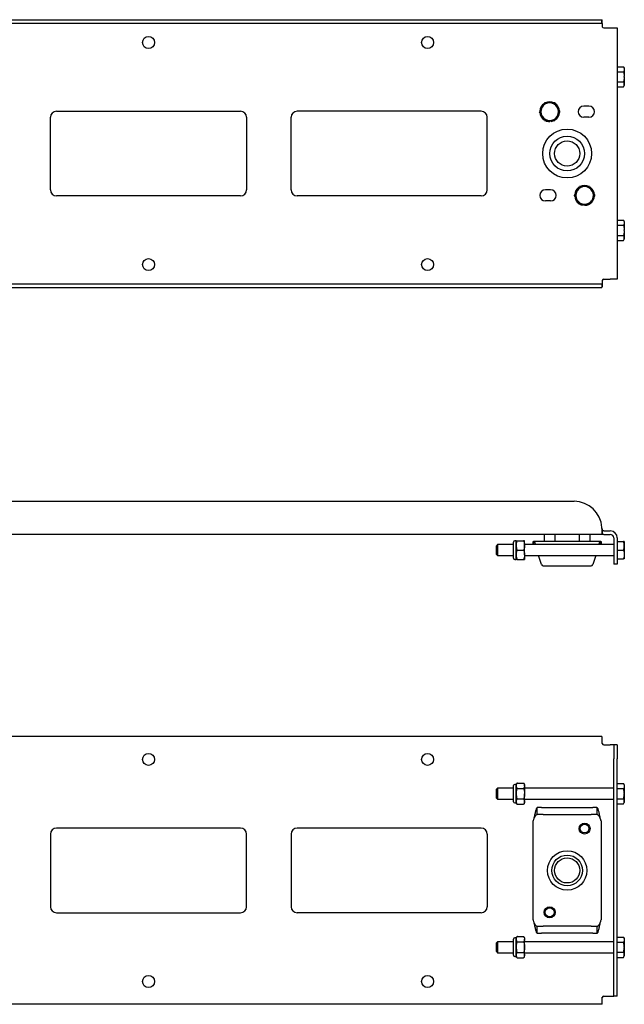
# Model space of a CAD drawing. Header units: inches. Extents: x -2.6 to 81.4, y -2 to 37.8.
# Tile 2 of 3: x 25 to 46.6, y -2 to 33.3. Entities that reach past the tile are written whole.
import ezdxf

# ---------------------------------------------------------------- set-up
doc = ezdxf.new("R2010")
doc.units = ezdxf.units.IN
doc.header["$MEASUREMENT"] = 0

msp = doc.modelspace()

# ---------------------------------------------------------------- linework, layer by layer
at = {"color": 7, "linetype": 'Continuous', "lineweight": 25}
for p, q in [((14.342, 33.264), (44.842, 33.264)), ((44.842, 33.264), (45.84, 33.264)), ((45.84, 33.139), (45.84, 33.264)), ((45.84, 33.264), (45.842, 33.248)), ((45.842, 33.131), (45.842, 33.248)), ((14.342, 33.139), (44.842, 33.139)), ((44.842, 33.139), (45.84, 33.139)), ((45.84, 33.139), (45.842, 33.131)), ((45.842, 33.131), (45.842, 33.026)), ((45.842, 33.037), (45.844, 33.014)), ((45.842, 33.026), (45.844, 33.014)), ((45.905, 32.968), (46.139, 32.968)), ((46.139, 32.968), (46.389, 32.968)), ((46.389, 32.968), (46.389, 23.968)), ((46.389, 31.581), (46.613, 31.581)), ((46.641, 31.532), (46.613, 31.581)), ((46.641, 31.532), (46.641, 31.49)), ((46.641, 31.49), (46.641, 31.229)), ((46.389, 31.4), (46.613, 31.4)), ((46.641, 31.206), (46.641, 31.229)), ((46.641, 31.206), (46.641, 30.945)), ((46.389, 31.036), (46.613, 31.036)), ((46.389, 30.854), (46.613, 30.854)), ((46.613, 30.854), (46.641, 30.903)), ((46.641, 30.945), (46.641, 30.903)), ((43.689, 30.115), (43.7, 30.135)), ((45.372, 30.168), (45.187, 30.168)), ((26.077, 27.168), (26.077, 29.768)), ((26.292, 29.983), (32.892, 29.983)), ((33.107, 29.768), (33.107, 27.168)), ((34.702, 27.168), (34.702, 29.768)), ((41.517, 29.983), (34.917, 29.983)), ((41.732, 27.168), (41.732, 29.768)), ((43.967, 29.653), (43.967, 29.613)), ((44.017, 29.653), (44.023, 29.618)), ((44.234, 29.8), (44.246, 29.82)), ((45.372, 29.768), (45.187, 29.768)), ((43.997, 27.168), (43.812, 27.168)), ((32.892, 26.953), (26.292, 26.953)), ((41.517, 26.953), (34.917, 26.953)), ((44.95, 27.135), (44.939, 27.115)), ((45.496, 26.82), (45.484, 26.8)), ((45.571, 26.947), (45.571, 26.943)), ((43.997, 26.768), (43.812, 26.768)), ((45.167, 26.653), (45.162, 26.618)), ((45.217, 26.653), (45.217, 26.613)), ((46.389, 26.081), (46.613, 26.081)), ((46.389, 25.9), (46.613, 25.9)), ((46.641, 26.032), (46.613, 26.081)), ((46.641, 26.032), (46.641, 25.99)), ((46.641, 25.99), (46.641, 25.729)), ((46.389, 25.536), (46.613, 25.536)), ((46.641, 25.706), (46.641, 25.729)), ((46.641, 25.706), (46.641, 25.445)), ((46.641, 25.445), (46.641, 25.403)), ((46.389, 25.354), (46.613, 25.354)), ((46.613, 25.354), (46.641, 25.403)), ((14.342, 23.796), (44.842, 23.796)), ((14.342, 23.671), (44.842, 23.671)), ((44.842, 23.796), (45.84, 23.796)), ((44.842, 23.671), (45.84, 23.671)), ((45.842, 23.804), (45.84, 23.796)), ((45.84, 23.796), (45.84, 23.671)), ((45.842, 23.688), (45.84, 23.671)), ((45.844, 23.921), (45.842, 23.898)), ((45.844, 23.921), (45.842, 23.909)), ((45.842, 23.909), (45.842, 23.804)), ((45.842, 23.804), (45.842, 23.688)), ((45.905, 23.968), (46.139, 23.968)), ((46.389, 23.968), (46.139, 23.968)), ((14.342, 16.006), (44.842, 16.006)), ((45.842, 14.978), (45.84, 15.068)), ((45.842, 15.023), (45.84, 15.068)), ((45.842, 15.023), (45.842, 14.978)), ((45.842, 14.819), (45.842, 14.978)), ((45.844, 14.818), (45.842, 14.819)), ((45.844, 14.943), (45.844, 14.818)), ((45.905, 14.943), (45.844, 14.943)), ((45.905, 14.943), (46.139, 14.943)), ((45.844, 14.818), (13.34, 14.818)), ((42.673, 13.966), (42.673, 14.546)), ((42.771, 14.586), (42.713, 14.586)), ((42.771, 14.421), (42.771, 14.586)), ((42.809, 14.586), (43.023, 14.586)), ((43.061, 14.421), (43.061, 14.586)), ((43.378, 14.453), (43.378, 14.568)), ((43.378, 14.568), (43.384, 14.568)), ((43.404, 14.568), (43.384, 14.568)), ((43.404, 14.453), (43.404, 14.568)), ((45.78, 14.568), (43.404, 14.568)), ((43.77, 14.818), (43.77, 14.568)), ((44.164, 14.568), (44.164, 14.818)), ((45.02, 14.818), (45.02, 14.568)), ((45.414, 14.568), (45.414, 14.818)), ((45.78, 14.568), (45.78, 14.453)), ((45.8, 14.568), (45.78, 14.568)), ((45.8, 14.568), (45.807, 14.568)), ((45.807, 14.568), (45.807, 14.453)), ((45.905, 14.818), (45.844, 14.818)), ((45.905, 14.818), (46.139, 14.818)), ((46.264, 14.693), (46.264, 14.256)), ((46.389, 14.693), (46.389, 14.256)), ((46.389, 14.571), (46.613, 14.571)), ((46.641, 14.571), (46.641, 14.413)), ((42.098, 14.453), (42.058, 14.413)), ((42.058, 14.098), (42.058, 14.413)), ((42.673, 14.453), (42.098, 14.453)), ((42.098, 14.453), (42.098, 14.059)), ((42.771, 14.091), (42.771, 14.421)), ((42.809, 14.256), (43.023, 14.256)), ((46.264, 14.453), (43.061, 14.453)), ((43.061, 14.091), (43.061, 14.421)), ((46.264, 14.256), (46.264, 13.756)), ((46.389, 14.256), (46.613, 14.256)), ((46.389, 14.256), (46.389, 13.756)), ((46.641, 14.413), (46.641, 14.099)), ((42.058, 14.098), (42.098, 14.059)), ((42.098, 14.059), (42.673, 14.059)), ((42.713, 13.926), (42.771, 13.926)), ((42.771, 13.926), (42.771, 14.091)), ((42.809, 13.926), (43.023, 13.926)), ((43.061, 14.091), (43.061, 13.926)), ((43.061, 14.059), (46.264, 14.059)), ((43.676, 13.736), (43.568, 14.059)), ((45.616, 14.059), (45.508, 13.736)), ((46.389, 13.941), (46.613, 13.941)), ((46.641, 14.099), (46.641, 13.941)), ((43.735, 13.693), (45.449, 13.693)), ((46.389, 13.756), (46.264, 13.756)), ((45.84, 7.576), (13.344, 7.576)), ((45.842, 7.559), (45.84, 7.576)), ((45.842, 7.349), (45.842, 7.559)), ((45.844, 7.326), (45.842, 7.349)), ((45.905, 7.279), (46.139, 7.279)), ((46.264, 7.279), (46.139, 7.279)), ((46.389, 7.279), (46.264, 7.279)), ((46.264, 7.279), (46.264, 6.779)), ((46.389, 7.279), (46.389, 6.779)), ((46.264, -1.221), (46.264, 6.779)), ((46.389, -1.221), (46.389, 6.779)), ((42.098, 5.726), (42.058, 5.686)), ((42.058, 5.371), (42.058, 5.686)), ((42.673, 5.726), (42.098, 5.726)), ((42.098, 5.726), (42.098, 5.332)), ((42.673, 5.239), (42.673, 5.819)), ((42.771, 5.859), (42.713, 5.859)), ((42.771, 5.814), (42.771, 5.859)), ((42.771, 5.529), (42.771, 5.814)), ((42.808, 5.91), (42.803, 5.908)), ((42.809, 5.91), (43.023, 5.91)), ((42.809, 5.719), (43.023, 5.719)), ((43.026, 5.909), (43.023, 5.91)), ((43.061, 5.814), (43.061, 5.859)), ((43.061, 5.814), (43.061, 5.529)), ((46.264, 5.726), (43.061, 5.726)), ((46.389, 5.892), (46.613, 5.892)), ((46.389, 5.711), (46.613, 5.711)), ((46.641, 5.844), (46.613, 5.892)), ((46.641, 5.844), (46.641, 5.802)), ((46.641, 5.802), (46.641, 5.541)), ((42.058, 5.371), (42.098, 5.332)), ((42.098, 5.332), (42.673, 5.332)), ((42.771, 5.243), (42.771, 5.529)), ((42.809, 5.339), (43.023, 5.339)), ((43.061, 5.243), (43.061, 5.529)), ((43.061, 5.332), (46.264, 5.332)), ((46.389, 5.347), (46.613, 5.347)), ((46.641, 5.541), (46.641, 5.517)), ((46.641, 5.517), (46.641, 5.256)), ((42.713, 5.199), (42.771, 5.199)), ((42.771, 5.199), (42.771, 5.243)), ((42.806, 5.149), (42.809, 5.148)), ((42.809, 5.148), (43.023, 5.148)), ((43.061, 5.199), (43.061, 5.243)), ((43.524, 4.779), (43.524, 5.029)), ((43.676, 5.029), (43.524, 5.029)), ((43.676, 5.029), (43.735, 5.029)), ((43.735, 5.029), (45.449, 5.029)), ((45.449, 5.029), (45.508, 5.029)), ((45.661, 5.029), (45.508, 5.029)), ((45.661, 5.029), (45.661, 4.779)), ((46.389, 5.165), (46.613, 5.165)), ((46.613, 5.165), (46.641, 5.214)), ((46.641, 5.256), (46.641, 5.214)), ((43.404, 4.654), (43.384, 4.593)), ((43.676, 4.779), (43.524, 4.779)), ((43.735, 4.779), (43.676, 4.779)), ((43.735, 4.779), (45.449, 4.779)), ((45.508, 4.779), (45.449, 4.779)), ((45.661, 4.779), (45.508, 4.779)), ((45.8, 4.593), (45.78, 4.654)), ((32.892, 4.294), (26.292, 4.294)), ((41.517, 4.294), (34.917, 4.294)), ((43.378, 1.004), (43.378, 4.554)), ((45.807, 4.554), (45.807, 1.004)), ((26.077, 4.079), (26.077, 1.479)), ((33.107, 1.479), (33.107, 4.079)), ((34.702, 4.079), (34.702, 1.479)), ((41.732, 4.079), (41.732, 1.479)), ((26.292, 1.264), (32.892, 1.264)), ((41.517, 1.264), (34.917, 1.264)), ((43.384, 0.965), (43.404, 0.904)), ((43.524, 0.529), (43.524, 0.779)), ((43.524, 0.779), (43.676, 0.779)), ((43.676, 0.779), (43.735, 0.779)), ((45.449, 0.779), (43.735, 0.779)), ((45.449, 0.779), (45.508, 0.779)), ((45.508, 0.779), (45.661, 0.779)), ((45.661, 0.779), (45.661, 0.529)), ((45.78, 0.904), (45.8, 0.965)), ((42.771, 0.359), (42.713, 0.359)), ((42.771, 0.314), (42.771, 0.359)), ((42.808, 0.41), (42.804, 0.408)), ((42.809, 0.41), (43.023, 0.41)), ((43.025, 0.409), (43.023, 0.41)), ((43.061, 0.359), (43.061, 0.314)), ((43.524, 0.529), (43.676, 0.529)), ((43.735, 0.529), (43.676, 0.529)), ((45.449, 0.529), (43.735, 0.529)), ((45.508, 0.529), (45.449, 0.529)), ((45.508, 0.529), (45.661, 0.529)), ((46.389, 0.392), (46.613, 0.392)), ((46.641, 0.344), (46.613, 0.392)), ((42.098, 0.226), (42.058, 0.186)), ((42.058, -0.129), (42.058, 0.186)), ((42.673, 0.226), (42.098, 0.226)), ((42.098, 0.226), (42.098, -0.168)), ((42.673, -0.223), (42.673, 0.319)), ((42.771, 0.029), (42.771, 0.314)), ((42.771, -0.257), (42.771, 0.029)), ((42.809, 0.219), (43.023, 0.219)), ((43.061, 0.029), (43.061, 0.314)), ((46.264, 0.226), (43.061, 0.226)), ((43.061, -0.257), (43.061, 0.029)), ((46.389, 0.211), (46.613, 0.211)), ((46.641, 0.344), (46.641, 0.302)), ((46.641, 0.302), (46.641, 0.041)), ((46.641, 0.041), (46.641, 0.017)), ((46.641, 0.017), (46.641, -0.244)), ((42.058, -0.129), (42.098, -0.168)), ((42.098, -0.168), (42.673, -0.168)), ((42.673, -0.261), (42.673, -0.223)), ((42.713, -0.301), (42.771, -0.301)), ((42.771, -0.301), (42.771, -0.257)), ((42.806, -0.351), (42.809, -0.352)), ((42.809, -0.161), (43.023, -0.161)), ((42.809, -0.352), (43.023, -0.352)), ((43.023, -0.352), (43.029, -0.35)), ((43.061, -0.168), (46.264, -0.168)), ((43.061, -0.301), (43.061, -0.257)), ((46.389, -0.153), (46.613, -0.153)), ((46.389, -0.335), (46.613, -0.335)), ((46.613, -0.335), (46.641, -0.286)), ((46.641, -0.244), (46.641, -0.286)), ((46.264, -1.721), (46.264, -1.221)), ((46.389, -1.721), (46.389, -1.221)), ((45.905, -1.721), (46.139, -1.721)), ((46.139, -1.721), (46.264, -1.721)), ((46.389, -1.721), (46.264, -1.721)), ((45.84, -2.018), (13.344, -2.018)), ((45.84, -2.018), (45.842, -2.001)), ((45.842, -1.791), (45.844, -1.768)), ((45.842, -2.001), (45.842, -1.791))]:
    msp.add_line(p, q, dxfattribs=at)
at = {"color": 7, "linetype": 'Continuous', "lineweight": 25, "flags": 128}
for points in [[(44.023, 29.618), (44.09, 29.635), (44.119, 29.648)], [(45.063, 26.648), (45.094, 26.635), (45.162, 26.618)]]:
    msp.add_lwpolyline(points, dxfattribs=at)
at = {"color": 7, "linetype": 'Continuous', "lineweight": 25}
for centre, radius in [((29.592, 32.447), 0.215), ((39.592, 32.447), 0.215), ((44.592, 28.468), 0.875), ((44.592, 28.468), 0.625), ((44.592, 28.468), 0.45), ((29.592, 24.488), 0.215), ((39.592, 24.488), 0.215), ((29.592, 6.758), 0.215), ((39.592, 6.758), 0.215), ((45.217, 4.279), 0.197), ((45.217, 4.279), 0.157), ((44.592, 2.779), 0.705), ((44.592, 2.779), 0.549), ((44.592, 2.779), 0.45), ((43.967, 1.279), 0.197), ((43.967, 1.279), 0.157), ((29.592, -1.2), 0.215), ((39.592, -1.2), 0.215)]:
    msp.add_circle(centre, radius, dxfattribs=at)
for centre, radius, start, end in [((45.905, 33.03), 0.0625, 194.4728, 270), ((43.967, 29.968), 0.354, 122.6653, 176.0023), ((43.967, 29.968), 0.315, 152.1482, 210.0455), ((43.967, 29.968), 0.315, 90, 147.8973), ((43.967, 29.968), 0.354, 64.9837, 115.2436), ((43.967, 29.968), 0.315, 30.0455, 90), ((43.967, 29.968), 0.354, 4.2901, 56.7088), ((43.967, 29.968), 0.315, 332.1482, 30.0455), ((45.187, 29.968), 0.2, 90, 270), ((45.372, 29.968), 0.2, 270, 90), ((26.292, 29.768), 0.215, 90, 180), ((32.892, 29.768), 0.215, 0, 90), ((34.917, 29.768), 0.215, 90, 180), ((41.517, 29.768), 0.215, 0, 90), ((43.967, 29.968), 0.354, 183.9977, 236.9711), ((43.967, 29.968), 0.315, 210.0455, 270), ((43.967, 29.968), 0.354, 244.9233, 270), ((43.967, 29.968), 0.315, 270, 327.8973), ((43.967, 29.968), 0.354, 303.2616, 355.3105), ((26.292, 27.168), 0.215, 180, 270), ((32.892, 27.168), 0.215, 270, 0), ((34.917, 27.168), 0.215, 180, 270), ((41.517, 27.168), 0.215, 270, 0), ((43.812, 26.968), 0.2, 90, 270), ((43.997, 26.968), 0.2, 270, 90), ((45.217, 26.968), 0.354, 124.9332, 175.5855), ((45.217, 26.968), 0.315, 90, 147.8973), ((45.217, 26.968), 0.354, 64.0428, 116.4183), ((45.217, 26.968), 0.315, 30.0455, 90), ((45.217, 26.968), 0.354, 3.9977, 55.1516), ((45.217, 26.968), 0.354, 183.4271, 235.2539), ((45.217, 26.968), 0.315, 152.1482, 210.0455), ((45.217, 26.968), 0.354, 304.9024, 356.0023), ((45.217, 26.968), 0.315, 332.1482, 30.0455), ((45.217, 26.968), 0.315, 210.0455, 270), ((45.217, 26.968), 0.315, 270, 327.8973), ((45.217, 26.968), 0.354, 270, 296.1803), ((45.905, 23.905), 0.0625, 90, 165.5272), ((44.842, 15.006), 1, 3.5836, 90), ((46.139, 14.693), 0.25, 0, 90), ((42.713, 14.546), 0.0394, 90, 180), ((46.139, 14.693), 0.125, 0, 90), ((42.713, 13.966), 0.0394, 180, 270), ((43.735, 13.756), 0.0625, 198.4349, 270), ((45.449, 13.756), 0.0625, 270, 341.5651), ((45.905, 7.341), 0.0625, 194.4728, 270), ((42.713, 5.819), 0.0394, 90, 180), ((42.824, 5.859), 0.0533, 133.8025, 180), ((43.008, 5.859), 0.0533, 0, 51.5045), ((42.713, 5.239), 0.0394, 180, 270), ((42.824, 5.199), 0.0533, 180, 216.4945), ((43.008, 5.199), 0.0533, 287.0918, 0), ((43.503, 4.554), 0.125, 161.5651, 180), ((45.682, 4.554), 0.125, 0, 18.4349), ((26.292, 4.079), 0.215, 90, 180), ((32.892, 4.079), 0.215, 0, 90), ((34.917, 4.079), 0.215, 90, 180), ((41.517, 4.079), 0.215, 0, 90), ((26.292, 1.479), 0.215, 180, 270), ((32.892, 1.479), 0.215, 270, 0), ((34.917, 1.479), 0.215, 180, 270), ((41.517, 1.479), 0.215, 270, 0), ((43.503, 1.004), 0.125, 180, 198.4349), ((45.682, 1.004), 0.125, 341.5651, 0), ((42.713, 0.319), 0.0394, 90, 180), ((42.824, 0.359), 0.0533, 128.7573, 180), ((43.008, 0.359), 0.0533, 360, 38.6919), ((42.713, -0.261), 0.0394, 180, 270), ((42.824, -0.301), 0.0533, 180, 234.6473), ((43.008, -0.301), 0.0533, 306.3039, 360), ((45.905, -1.784), 0.0625, 90, 165.5272)]:
    msp.add_arc(centre, radius, start, end, dxfattribs=at)
for points, knots in [([(46.613, 31.581), (46.621, 31.566), (46.637, 31.537), (46.64, 31.506), (46.641, 31.49)], [0, 0, 0, 0, 0.495463, 1, 1, 1, 1]), ([(46.641, 31.49), (46.641, 31.488), (46.641, 31.472), (46.635, 31.441), (46.62, 31.413), (46.613, 31.4)], [0, 0, 0, 0, 0.070856, 0.531186, 1, 1, 1, 1]), ([(46.613, 31.4), (46.615, 31.392), (46.631, 31.336), (46.636, 31.279), (46.641, 31.229)], [0, 0, 0, 0, 0.140528, 1, 1, 1, 1]), ([(46.641, 31.206), (46.64, 31.192), (46.638, 31.135), (46.624, 31.078), (46.613, 31.036)], [0, 0, 0, 0, 0.236478, 1, 1, 1, 1]), ([(46.641, 30.945), (46.641, 30.947), (46.641, 30.963), (46.635, 30.994), (46.62, 31.022), (46.613, 31.036)], [0, 0, 0, 0, 0.070856, 0.531186, 1, 1, 1, 1]), ([(46.613, 30.854), (46.621, 30.869), (46.637, 30.899), (46.64, 30.929), (46.641, 30.945)], [0, 0, 0, 0, 0.495463, 1, 1, 1, 1]), ([(43.689, 30.115), (43.682, 30.103), (43.653, 30.053), (43.625, 30.004), (43.604, 29.967)], [0, 0, 0, 0, 0.236478, 1, 1, 1, 1]), ([(43.786, 30.282), (43.782, 30.276), (43.754, 30.228), (43.725, 30.178), (43.7, 30.135)], [0, 0, 0, 0, 0.140528, 1, 1, 1, 1]), ([(43.967, 30.282), (43.963, 30.282), (43.93, 30.282), (43.869, 30.282), (43.813, 30.282), (43.786, 30.282)], [0, 0, 0, 0, 0.070856, 0.531186, 1, 1, 1, 1]), ([(44.149, 30.282), (44.119, 30.282), (44.06, 30.282), (43.998, 30.282), (43.967, 30.282)], [0, 0, 0, 0, 0.495463, 1, 1, 1, 1]), ([(44.149, 30.282), (44.164, 30.257), (44.193, 30.205), (44.224, 30.152), (44.24, 30.125)], [0, 0, 0, 0, 0.495463, 1, 1, 1, 1]), ([(44.24, 30.125), (44.242, 30.121), (44.258, 30.093), (44.289, 30.04), (44.317, 29.992), (44.331, 29.968)], [0, 0, 0, 0, 0.070856, 0.531186, 1, 1, 1, 1]), ([(43.695, 29.81), (43.692, 29.814), (43.676, 29.842), (43.645, 29.895), (43.618, 29.943), (43.604, 29.967)], [0, 0, 0, 0, 0.070856, 0.531186, 1, 1, 1, 1]), ([(43.786, 29.653), (43.771, 29.678), (43.741, 29.73), (43.71, 29.783), (43.695, 29.81)], [0, 0, 0, 0, 0.495463, 1, 1, 1, 1]), ([(43.786, 29.653), (43.815, 29.653), (43.875, 29.653), (43.936, 29.653), (43.967, 29.653)], [0, 0, 0, 0, 0.495463, 1, 1, 1, 1]), ([(43.967, 29.653), (43.972, 29.653), (44.004, 29.653), (44.066, 29.653), (44.121, 29.653), (44.149, 29.653)], [0, 0, 0, 0, 0.070856, 0.531186, 1, 1, 1, 1]), ([(44.234, 29.8), (44.227, 29.788), (44.198, 29.738), (44.17, 29.69), (44.149, 29.653)], [0, 0, 0, 0, 0.236478, 1, 1, 1, 1]), ([(44.331, 29.968), (44.327, 29.961), (44.299, 29.913), (44.27, 29.863), (44.246, 29.82)], [0, 0, 0, 0, 0.140528, 1, 1, 1, 1]), ([(44.95, 27.135), (44.957, 27.147), (44.986, 27.197), (45.014, 27.245), (45.036, 27.282)], [0, 0, 0, 0, 0.236478, 1, 1, 1, 1]), ([(45.217, 27.282), (45.213, 27.282), (45.18, 27.282), (45.119, 27.282), (45.063, 27.282), (45.036, 27.282)], [0, 0, 0, 0, 0.070856, 0.531186, 1, 1, 1, 1]), ([(45.399, 27.282), (45.369, 27.282), (45.31, 27.282), (45.248, 27.282), (45.217, 27.282)], [0, 0, 0, 0, 0.495463, 1, 1, 1, 1]), ([(45.399, 27.282), (45.414, 27.257), (45.443, 27.205), (45.474, 27.152), (45.49, 27.125)], [0, 0, 0, 0, 0.495463, 1, 1, 1, 1]), ([(44.854, 26.967), (44.858, 26.974), (44.885, 27.022), (44.914, 27.072), (44.939, 27.115)], [0, 0, 0, 0, 0.140528, 1, 1, 1, 1]), ([(44.945, 26.81), (44.942, 26.814), (44.926, 26.842), (44.895, 26.895), (44.868, 26.943), (44.854, 26.967)], [0, 0, 0, 0, 0.070856, 0.531186, 1, 1, 1, 1]), ([(45.49, 27.125), (45.492, 27.121), (45.508, 27.093), (45.539, 27.04), (45.567, 26.992), (45.581, 26.968)], [0, 0, 0, 0, 0.070856, 0.531186, 1, 1, 1, 1]), ([(45.496, 26.82), (45.502, 26.832), (45.531, 26.882), (45.559, 26.931), (45.581, 26.968)], [0, 0, 0, 0, 0.236478, 1, 1, 1, 1]), ([(45.036, 26.653), (45.021, 26.678), (44.991, 26.73), (44.96, 26.783), (44.945, 26.81)], [0, 0, 0, 0, 0.495463, 1, 1, 1, 1]), ([(45.036, 26.653), (45.065, 26.653), (45.125, 26.653), (45.186, 26.653), (45.217, 26.653)], [0, 0, 0, 0, 0.495463, 1, 1, 1, 1]), ([(45.217, 26.653), (45.222, 26.653), (45.254, 26.653), (45.316, 26.653), (45.371, 26.653), (45.399, 26.653)], [0, 0, 0, 0, 0.070856, 0.531186, 1, 1, 1, 1]), ([(45.399, 26.653), (45.403, 26.659), (45.43, 26.707), (45.459, 26.757), (45.484, 26.8)], [0, 0, 0, 0, 0.140528, 1, 1, 1, 1]), ([(46.613, 26.081), (46.621, 26.066), (46.637, 26.037), (46.64, 26.006), (46.641, 25.99)], [0, 0, 0, 0, 0.495463, 1, 1, 1, 1]), ([(46.641, 25.99), (46.641, 25.988), (46.641, 25.972), (46.635, 25.941), (46.62, 25.913), (46.613, 25.9)], [0, 0, 0, 0, 0.070856, 0.531186, 1, 1, 1, 1]), ([(46.613, 25.9), (46.615, 25.892), (46.631, 25.836), (46.636, 25.779), (46.641, 25.729)], [0, 0, 0, 0, 0.140528, 1, 1, 1, 1]), ([(46.641, 25.706), (46.64, 25.692), (46.638, 25.635), (46.624, 25.578), (46.613, 25.536)], [0, 0, 0, 0, 0.236478, 1, 1, 1, 1]), ([(46.641, 25.445), (46.641, 25.447), (46.641, 25.463), (46.635, 25.494), (46.62, 25.522), (46.613, 25.536)], [0, 0, 0, 0, 0.070856, 0.531186, 1, 1, 1, 1]), ([(46.613, 25.354), (46.621, 25.369), (46.637, 25.399), (46.64, 25.429), (46.641, 25.445)], [0, 0, 0, 0, 0.495463, 1, 1, 1, 1]), ([(42.809, 14.586), (42.804, 14.582), (42.792, 14.574), (42.776, 14.542), (42.77, 14.489), (42.771, 14.444), (42.771, 14.421)], [0, 0, 0, 0, 0.090007, 0.224488, 0.591125, 1, 1, 1, 1]), ([(42.771, 14.586), (42.771, 14.586), (42.771, 14.586), (42.771, 14.586), (42.776, 14.586), (42.79, 14.586), (42.8, 14.586), (42.807, 14.586), (42.809, 14.586)], [0, 0, 0, 0, 0.099457, 0.428508, 0.757342, 0.873681, 0.960848, 1, 1, 1, 1]), ([(43.023, 14.586), (43.028, 14.582), (43.039, 14.574), (43.056, 14.542), (43.062, 14.489), (43.061, 14.444), (43.061, 14.421)], [0, 0, 0, 0, 0.090007, 0.224488, 0.591125, 1, 1, 1, 1]), ([(43.061, 14.586), (43.061, 14.586), (43.061, 14.586), (43.061, 14.586), (43.056, 14.586), (43.042, 14.586), (43.032, 14.586), (43.025, 14.586), (43.023, 14.586)], [0, 0, 0, 0, 0.099457, 0.428508, 0.757342, 0.873681, 0.960848, 1, 1, 1, 1]), ([(43.465, 14.453), (43.465, 14.455), (43.459, 14.476), (43.449, 14.507), (43.434, 14.542), (43.419, 14.564), (43.409, 14.567), (43.404, 14.568)], [0, 0, 0, 0, 0.024922, 0.268691, 0.512461, 0.75623, 1, 1, 1, 1]), ([(45.78, 14.568), (45.775, 14.567), (45.765, 14.564), (45.75, 14.542), (45.735, 14.507), (45.725, 14.476), (45.719, 14.455), (45.719, 14.453)], [0, 0, 0, 0, 0.24377, 0.487539, 0.731309, 0.975078, 1, 1, 1, 1]), ([(46.641, 14.413), (46.641, 14.417), (46.641, 14.445), (46.635, 14.498), (46.62, 14.546), (46.613, 14.571)], [0, 0, 0, 0, 0.070856, 0.531186, 1, 1, 1, 1]), ([(46.641, 14.571), (46.64, 14.571), (46.638, 14.571), (46.624, 14.571), (46.613, 14.571)], [0, 0, 0, 0, 0.236478, 1, 1, 1, 1]), ([(42.809, 14.256), (42.806, 14.254), (42.797, 14.248), (42.784, 14.229), (42.768, 14.176), (42.77, 14.127), (42.771, 14.091)], [0, 0, 0, 0, 0.058856, 0.165692, 0.374647, 1, 1, 1, 1]), ([(42.771, 14.421), (42.771, 14.415), (42.771, 14.39), (42.771, 14.347), (42.776, 14.301), (42.79, 14.273), (42.8, 14.261), (42.807, 14.257), (42.809, 14.256)], [0, 0, 0, 0, 0.099457, 0.428508, 0.757342, 0.873681, 0.960848, 1, 1, 1, 1]), ([(43.061, 14.421), (43.061, 14.415), (43.061, 14.39), (43.061, 14.347), (43.056, 14.301), (43.042, 14.273), (43.032, 14.261), (43.025, 14.257), (43.023, 14.256)], [0, 0, 0, 0, 0.099457, 0.428508, 0.757342, 0.873681, 0.960848, 1, 1, 1, 1]), ([(43.023, 14.256), (43.026, 14.254), (43.035, 14.248), (43.048, 14.229), (43.064, 14.176), (43.062, 14.127), (43.061, 14.091)], [0, 0, 0, 0, 0.058856, 0.165692, 0.374647, 1, 1, 1, 1]), ([(46.613, 14.256), (46.621, 14.281), (46.637, 14.333), (46.64, 14.386), (46.641, 14.413)], [0, 0, 0, 0, 0.495463, 1, 1, 1, 1]), ([(46.613, 14.256), (46.621, 14.23), (46.637, 14.179), (46.64, 14.125), (46.641, 14.099)], [0, 0, 0, 0, 0.495463, 1, 1, 1, 1]), ([(42.771, 14.091), (42.77, 14.06), (42.77, 14.014), (42.78, 13.96), (42.795, 13.936), (42.805, 13.928), (42.808, 13.926), (42.809, 13.926)], [0, 0, 0, 0, 0.532584, 0.800577, 0.935246, 0.994216, 1, 1, 1, 1]), ([(42.809, 13.926), (42.804, 13.926), (42.792, 13.926), (42.776, 13.926), (42.77, 13.926), (42.771, 13.926), (42.771, 13.926)], [0, 0, 0, 0, 0.090007, 0.224488, 0.591125, 1, 1, 1, 1]), ([(43.061, 14.091), (43.062, 14.06), (43.062, 14.014), (43.052, 13.96), (43.037, 13.936), (43.027, 13.928), (43.023, 13.926), (43.023, 13.926)], [0, 0, 0, 0, 0.532584, 0.800577, 0.935246, 0.994216, 1, 1, 1, 1]), ([(43.023, 13.926), (43.028, 13.926), (43.039, 13.926), (43.056, 13.926), (43.062, 13.926), (43.061, 13.926), (43.061, 13.926)], [0, 0, 0, 0, 0.090007, 0.224488, 0.591125, 1, 1, 1, 1]), ([(46.641, 14.099), (46.641, 14.095), (46.641, 14.067), (46.635, 14.013), (46.62, 13.965), (46.613, 13.941)], [0, 0, 0, 0, 0.070856, 0.531186, 1, 1, 1, 1]), ([(46.641, 13.941), (46.64, 13.941), (46.638, 13.941), (46.624, 13.941), (46.613, 13.941)], [0, 0, 0, 0, 0.236478, 1, 1, 1, 1]), ([(42.809, 5.91), (42.806, 5.908), (42.797, 5.905), (42.784, 5.894), (42.768, 5.863), (42.77, 5.835), (42.771, 5.814)], [0, 0, 0, 0, 0.058856, 0.165692, 0.374647, 1, 1, 1, 1]), ([(42.771, 5.814), (42.77, 5.797), (42.77, 5.77), (42.78, 5.739), (42.795, 5.725), (42.805, 5.721), (42.808, 5.719), (42.809, 5.719)], [0, 0, 0, 0, 0.532584, 0.800577, 0.935246, 0.994216, 1, 1, 1, 1]), ([(42.809, 5.719), (42.804, 5.715), (42.792, 5.706), (42.776, 5.669), (42.77, 5.608), (42.771, 5.556), (42.771, 5.529)], [0, 0, 0, 0, 0.090007, 0.224488, 0.591125, 1, 1, 1, 1]), ([(43.023, 5.91), (43.026, 5.908), (43.035, 5.905), (43.048, 5.894), (43.064, 5.863), (43.062, 5.835), (43.061, 5.814)], [0, 0, 0, 0, 0.058856, 0.165692, 0.374647, 1, 1, 1, 1]), ([(43.061, 5.814), (43.062, 5.797), (43.062, 5.77), (43.052, 5.739), (43.037, 5.725), (43.027, 5.721), (43.023, 5.719), (43.023, 5.719)], [0, 0, 0, 0, 0.532584, 0.800577, 0.935246, 0.994216, 1, 1, 1, 1]), ([(43.023, 5.719), (43.028, 5.715), (43.039, 5.706), (43.056, 5.669), (43.062, 5.608), (43.061, 5.556), (43.061, 5.529)], [0, 0, 0, 0, 0.090007, 0.224488, 0.591125, 1, 1, 1, 1]), ([(46.613, 5.892), (46.621, 5.878), (46.637, 5.848), (46.64, 5.817), (46.641, 5.802)], [0, 0, 0, 0, 0.495463, 1, 1, 1, 1]), ([(46.641, 5.802), (46.641, 5.799), (46.641, 5.783), (46.635, 5.752), (46.62, 5.725), (46.613, 5.711)], [0, 0, 0, 0, 0.070856, 0.531186, 1, 1, 1, 1]), ([(46.641, 5.541), (46.64, 5.554), (46.638, 5.612), (46.624, 5.668), (46.613, 5.711)], [0, 0, 0, 0, 0.236478, 1, 1, 1, 1]), ([(42.771, 5.529), (42.771, 5.522), (42.771, 5.494), (42.771, 5.443), (42.776, 5.391), (42.79, 5.358), (42.8, 5.345), (42.807, 5.34), (42.809, 5.339)], [0, 0, 0, 0, 0.099457, 0.428508, 0.757342, 0.873681, 0.960848, 1, 1, 1, 1]), ([(42.809, 5.339), (42.804, 5.337), (42.792, 5.332), (42.776, 5.313), (42.77, 5.283), (42.771, 5.257), (42.771, 5.243)], [0, 0, 0, 0, 0.090007, 0.224488, 0.591125, 1, 1, 1, 1]), ([(43.061, 5.529), (43.061, 5.522), (43.061, 5.494), (43.061, 5.443), (43.056, 5.391), (43.042, 5.358), (43.032, 5.345), (43.025, 5.34), (43.023, 5.339)], [0, 0, 0, 0, 0.099457, 0.428508, 0.757342, 0.873681, 0.960848, 1, 1, 1, 1]), ([(43.023, 5.339), (43.028, 5.337), (43.039, 5.332), (43.056, 5.313), (43.062, 5.283), (43.061, 5.257), (43.061, 5.243)], [0, 0, 0, 0, 0.090007, 0.224488, 0.591125, 1, 1, 1, 1]), ([(46.613, 5.347), (46.615, 5.355), (46.631, 5.41), (46.636, 5.468), (46.641, 5.517)], [0, 0, 0, 0, 0.140528, 1, 1, 1, 1]), ([(46.641, 5.256), (46.641, 5.258), (46.641, 5.275), (46.635, 5.305), (46.62, 5.333), (46.613, 5.347)], [0, 0, 0, 0, 0.070856, 0.531186, 1, 1, 1, 1]), ([(42.771, 5.243), (42.771, 5.24), (42.771, 5.226), (42.771, 5.201), (42.776, 5.174), (42.79, 5.158), (42.8, 5.151), (42.807, 5.149), (42.809, 5.148)], [0, 0, 0, 0, 0.099457, 0.428508, 0.757342, 0.873681, 0.960848, 1, 1, 1, 1]), ([(43.061, 5.243), (43.061, 5.24), (43.061, 5.226), (43.061, 5.201), (43.056, 5.174), (43.042, 5.158), (43.032, 5.151), (43.025, 5.149), (43.023, 5.148)], [0, 0, 0, 0, 0.099457, 0.428508, 0.757342, 0.873681, 0.960848, 1, 1, 1, 1]), ([(46.613, 5.165), (46.621, 5.18), (46.637, 5.21), (46.64, 5.241), (46.641, 5.256)], [0, 0, 0, 0, 0.495463, 1, 1, 1, 1]), ([(42.809, 0.41), (42.804, 0.408), (42.792, 0.403), (42.776, 0.384), (42.77, 0.354), (42.771, 0.328), (42.771, 0.314)], [0, 0, 0, 0, 0.090007, 0.224488, 0.591125, 1, 1, 1, 1]), ([(43.023, 0.41), (43.028, 0.408), (43.039, 0.403), (43.056, 0.384), (43.062, 0.354), (43.061, 0.328), (43.061, 0.314)], [0, 0, 0, 0, 0.090007, 0.224488, 0.591125, 1, 1, 1, 1]), ([(46.613, 0.392), (46.621, 0.378), (46.637, 0.348), (46.64, 0.317), (46.641, 0.302)], [0, 0, 0, 0, 0.495463, 1, 1, 1, 1]), ([(42.771, 0.314), (42.771, 0.311), (42.771, 0.297), (42.771, 0.272), (42.776, 0.246), (42.79, 0.229), (42.8, 0.222), (42.807, 0.22), (42.809, 0.219)], [0, 0, 0, 0, 0.099457, 0.428508, 0.757342, 0.873681, 0.960848, 1, 1, 1, 1]), ([(42.809, 0.219), (42.804, 0.215), (42.792, 0.206), (42.776, 0.169), (42.77, 0.108), (42.771, 0.056), (42.771, 0.029)], [0, 0, 0, 0, 0.090007, 0.224488, 0.591125, 1, 1, 1, 1]), ([(42.771, 0.029), (42.771, 0.022), (42.771, -0.006), (42.771, -0.057), (42.776, -0.109), (42.79, -0.142), (42.8, -0.155), (42.807, -0.16), (42.809, -0.161)], [0, 0, 0, 0, 0.099457, 0.428508, 0.757342, 0.873681, 0.960848, 1, 1, 1, 1]), ([(43.061, 0.314), (43.061, 0.311), (43.061, 0.297), (43.061, 0.272), (43.056, 0.246), (43.042, 0.229), (43.032, 0.222), (43.025, 0.22), (43.023, 0.219)], [0, 0, 0, 0, 0.099457, 0.428508, 0.757342, 0.873681, 0.960848, 1, 1, 1, 1]), ([(43.023, 0.219), (43.028, 0.215), (43.039, 0.206), (43.056, 0.169), (43.062, 0.108), (43.061, 0.056), (43.061, 0.029)], [0, 0, 0, 0, 0.090007, 0.224488, 0.591125, 1, 1, 1, 1]), ([(43.061, 0.029), (43.061, 0.022), (43.061, -0.006), (43.061, -0.057), (43.056, -0.109), (43.042, -0.142), (43.032, -0.155), (43.025, -0.16), (43.023, -0.161)], [0, 0, 0, 0, 0.099457, 0.428508, 0.757342, 0.873681, 0.960848, 1, 1, 1, 1]), ([(46.641, 0.302), (46.641, 0.299), (46.641, 0.283), (46.635, 0.252), (46.62, 0.225), (46.613, 0.211)], [0, 0, 0, 0, 0.070856, 0.531186, 1, 1, 1, 1]), ([(46.641, 0.041), (46.64, 0.054), (46.638, 0.112), (46.624, 0.168), (46.613, 0.211)], [0, 0, 0, 0, 0.236478, 1, 1, 1, 1]), ([(46.613, -0.153), (46.615, -0.145), (46.631, -0.09), (46.636, -0.032), (46.641, 0.017)], [0, 0, 0, 0, 0.140528, 1, 1, 1, 1]), ([(42.809, -0.161), (42.806, -0.163), (42.797, -0.166), (42.784, -0.177), (42.768, -0.208), (42.77, -0.236), (42.771, -0.257)], [0, 0, 0, 0, 0.058856, 0.165692, 0.374647, 1, 1, 1, 1]), ([(42.771, -0.257), (42.77, -0.274), (42.77, -0.301), (42.78, -0.332), (42.795, -0.346), (42.805, -0.351), (42.808, -0.352), (42.809, -0.352)], [0, 0, 0, 0, 0.532584, 0.800577, 0.935246, 0.994216, 1, 1, 1, 1]), ([(43.023, -0.161), (43.026, -0.163), (43.035, -0.166), (43.048, -0.177), (43.064, -0.208), (43.062, -0.236), (43.061, -0.257)], [0, 0, 0, 0, 0.058856, 0.165692, 0.374647, 1, 1, 1, 1]), ([(43.061, -0.257), (43.062, -0.274), (43.062, -0.301), (43.052, -0.332), (43.037, -0.346), (43.027, -0.351), (43.023, -0.352), (43.023, -0.352)], [0, 0, 0, 0, 0.532584, 0.800577, 0.935246, 0.994216, 1, 1, 1, 1]), ([(46.641, -0.244), (46.641, -0.242), (46.641, -0.225), (46.635, -0.195), (46.62, -0.167), (46.613, -0.153)], [0, 0, 0, 0, 0.070856, 0.531186, 1, 1, 1, 1]), ([(46.613, -0.335), (46.621, -0.32), (46.637, -0.29), (46.64, -0.259), (46.641, -0.244)], [0, 0, 0, 0, 0.495463, 1, 1, 1, 1])]:
    msp.add_open_spline(points, degree=3, knots=knots, dxfattribs=at)
for points in [[(43.524, 5.029), (43.519, 5.028), (43.509, 5.025), (43.494, 5.003), (43.479, 4.968), (43.464, 4.921), (43.449, 4.864), (43.434, 4.798), (43.419, 4.728), (43.409, 4.679), (43.404, 4.654)], [(45.78, 4.654), (45.775, 4.679), (45.765, 4.728), (45.75, 4.798), (45.735, 4.864), (45.72, 4.921), (45.706, 4.968), (45.691, 5.003), (45.676, 5.025), (45.666, 5.028), (45.661, 5.029)], [(43.524, 4.779), (43.514, 4.777), (43.494, 4.773), (43.464, 4.744), (43.434, 4.703), (43.414, 4.67), (43.404, 4.654)], [(45.78, 4.654), (45.77, 4.67), (45.75, 4.703), (45.72, 4.744), (45.691, 4.773), (45.671, 4.777), (45.661, 4.779)], [(43.404, 0.904), (43.409, 0.879), (43.419, 0.83), (43.434, 0.759), (43.449, 0.694), (43.464, 0.637), (43.479, 0.59), (43.494, 0.555), (43.509, 0.533), (43.519, 0.53), (43.524, 0.529)], [(43.404, 0.904), (43.414, 0.887), (43.434, 0.855), (43.464, 0.813), (43.494, 0.784), (43.514, 0.781), (43.524, 0.779)], [(45.661, 0.529), (45.666, 0.53), (45.676, 0.533), (45.691, 0.555), (45.706, 0.59), (45.72, 0.637), (45.735, 0.694), (45.75, 0.759), (45.765, 0.83), (45.775, 0.879), (45.78, 0.904)], [(45.661, 0.779), (45.671, 0.781), (45.691, 0.784), (45.72, 0.813), (45.75, 0.855), (45.77, 0.887), (45.78, 0.904)]]:
    msp.add_open_spline(points, degree=3, dxfattribs=at)

doc.saveas('drawing.dxf')
